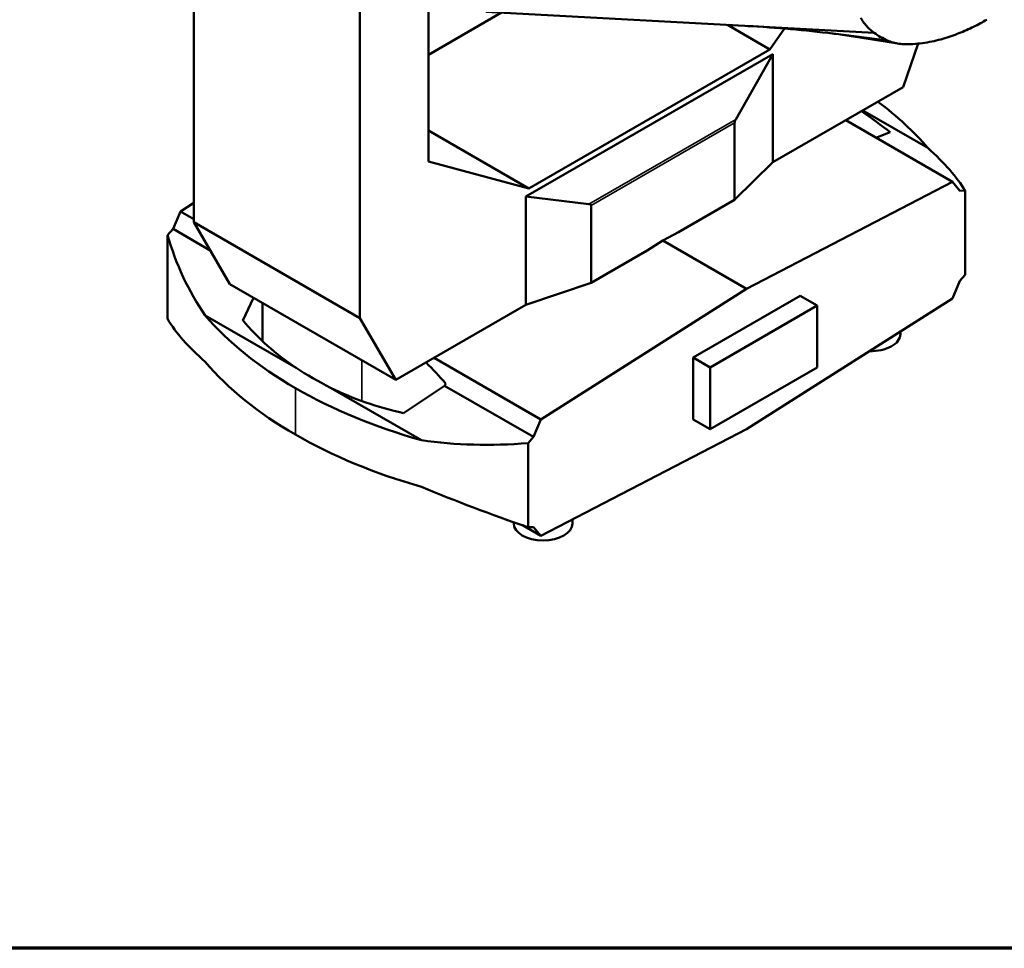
# Paper-space layout 'Sheet_1' of a CAD drawing. Header units: millimetres. Extents: x 1 to 117, y 1 to 117.
# Tile 3 of 7: x 81 to 101, y 1 to 20. Entities that reach past the tile are written whole.
import ezdxf

# ---------------------------------------------------------------- set-up
doc = ezdxf.new("R2010")
doc.units = ezdxf.units.MM
for name, color, linetype, lineweight in [('Border (ISO)', 7, 'Continuous', 70), ('Visible (ISO)', 7, 'Continuous', 50), ('Visible Narrow (ISO)', 7, 'Continuous', 35)]:
    doc.layers.add(name, color=color, linetype=linetype, lineweight=lineweight)

# ---------------------------------------------------------------- blocks, each defined once
blk = doc.blocks.new('Borders Chauvet')
at = {"layer": 'Border (ISO)'}
blk.add_line((117.323, 0.787), (0.787, 0.787), dxfattribs=at)

psp = doc.layouts.new('Sheet_1')

# ---------------------------------------------------------------- linework, layer by layer
at = {"layer": 'Visible (ISO)'}
for p, q in [((84.571, 25.507), (84.571, 15.891)), ((89.454, 24.34), (89.454, 17.155)), ((88.024, 13.898), (88.024, 23.514)), ((89.454, 19.373), (90.972, 20.25)), ((90.644, 20.267), (98.72, 19.83)), ((96.554, 19.486), (95.673, 19.995)), ((96.858, 19.92), (96.554, 19.486)), ((97.869, 19.814), (98.999, 19.671)), ((96.554, 19.486), (91.542, 16.593)), ((99.322, 18.699), (99.638, 19.607)), ((91.48, 16.425), (96.616, 19.39)), ((96.616, 19.39), (95.845, 18.031)), ((96.616, 17.137), (96.616, 19.39)), ((99.322, 18.699), (96.616, 17.137)), ((98.484, 18.216), (99.836, 17.435)), ((95.818, 17.961), (95.818, 16.355)), ((98.129, 18.011), (100.347, 16.73)), ((91.542, 16.593), (89.454, 17.798)), ((98.755, 17.649), (99.053, 17.762)), ((89.454, 17.155), (91.542, 16.593)), ((96.616, 17.137), (95.818, 16.355)), ((100.347, 16.73), (96.068, 14.506)), ((100.502, 16.544), (100.347, 16.73)), ((91.48, 14.172), (91.48, 16.425)), ((91.48, 16.425), (92.789, 16.267)), ((100.615, 16.548), (100.502, 16.544)), ((100.615, 16.548), (100.615, 14.798)), ((84.571, 16.291), (84.296, 16.116)), ((92.834, 16.238), (92.834, 14.632)), ((95.818, 16.355), (94.653, 15.682)), ((84.296, 16.116), (84.142, 15.751)), ((84.571, 15.957), (84.296, 16.116)), ((84.571, 15.891), (85.322, 14.602)), ((88.024, 13.898), (84.571, 15.891)), ((84.142, 15.751), (84.028, 15.624)), ((84.028, 15.624), (84.028, 13.874)), ((84.912, 15.306), (84.142, 15.751)), ((94.326, 15.512), (94.653, 15.682)), ((94, 15.305), (94.326, 15.512)), ((94.326, 15.512), (96.068, 14.506)), ((94, 15.305), (92.834, 14.632)), ((100.502, 14.67), (100.615, 14.798)), ((85.322, 14.602), (88.774, 12.609)), ((92.834, 14.632), (91.48, 14.172)), ((100.347, 14.305), (100.502, 14.67)), ((91.79, 11.79), (96.068, 14.506)), ((94.955, 13.075), (97.182, 14.361)), ((97.182, 14.361), (97.536, 14.157)), ((85.591, 13.85), (85.814, 14.318)), ((86.001, 14.21), (86.001, 13.418)), ((91.48, 14.172), (88.774, 12.609)), ((97.536, 14.157), (95.309, 12.871)), ((96.068, 11.589), (100.347, 14.305)), ((97.536, 12.871), (97.536, 14.157)), ((86.698, 12.862), (84.807, 13.953)), ((88.774, 12.609), (88.024, 13.898)), ((99.265, 13.619), (99.265, 13.563)), ((89.572, 13.07), (91.79, 11.79)), ((94.955, 11.789), (94.955, 13.075)), ((94.955, 13.075), (95.309, 12.871)), ((95.309, 11.585), (97.536, 12.871)), ((95.309, 12.871), (95.309, 11.585)), ((89.787, 12.491), (88.934, 11.92)), ((89.813, 12.531), (89.787, 12.491)), ((89.787, 12.491), (91.635, 11.424)), ((87.416, 12.447), (89.306, 11.356)), ((91.635, 11.424), (91.79, 11.79)), ((94.955, 11.789), (95.309, 11.585)), ((96.068, 11.589), (91.79, 9.365)), ((91.522, 11.297), (91.635, 11.424)), ((91.522, 11.297), (91.522, 9.547)), ((91.224, 9.625), (91.224, 9.65)), ((92.445, 9.625), (92.445, 9.705)), ((91.404, 9.588), (91.79, 9.365)), ((91.635, 9.551), (91.522, 9.547)), ((91.79, 9.365), (91.635, 9.551))]:
    psp.add_line(p, q, dxfattribs=at)
for centre, major_axis, ratio, start_param, end_param in [((90.985, 14.92), (9.865, 0), 0.57735, 0.457392, 0.656702), ((96.057, 18.195), (-0.234, -0.249), 0.197158, 5.600479, 6.076226), ((90.999, 18.52), (-9.297, 2.771), 0.282008, 3.754679, 3.870367), ((90.985, 18.518), (9.83, -2.93), 0.282008, 0.302665, 0.541254), ((92.428, 16.1), (0.405, 0.145), 0.21158, 6.207585, 6.683333), ((93.658, 20.067), (-8.838, -6.132), 0.714693, 6.041644, 6.280232), ((93.658, 16.469), (9.865, 0), 0.57735, 3.598985, 3.92734), ((93.658, 11.903), (-9.83, 2.93), 0.282008, 0.302665, 0.541254), ((93.644, 20.047), (-8.359, -5.799), 0.714693, 0.06888, 0.27058), ((98.655, 13.563), (0.61, 0), 0.57735, 4.661498, 6.283185), ((93.658, 15.501), (-9.865, 0), 0.57735, 0.457392, 0.785748), ((76.451, -13.39), (10.797, 27.779), 0.446039, 6.050593, 6.092384), ((93.644, 16.458), (-9.33, 0), 0.57735, 0.730925, 0.839871), ((93.663, 16.466), (9.865, 0), 0.57735, 3.926641, 4.254997), ((93.644, 20.047), (-8.359, -5.799), 0.714693, 0.379526, 0.581226), ((93.663, 15.498), (-9.865, 0), 0.57735, 0.785048, 1.113404), ((93.663, 20.064), (-8.838, -6.132), 0.714693, 0.653059, 0.891647), ((93.663, 11.9), (-9.83, 2.93), 0.282008, 1.197266, 1.435854), ((91.835, 9.625), (0.61, 0), 0.57735, 3.141593, 6.283185)]:
    psp.add_ellipse(centre, major_axis=major_axis, ratio=ratio, start_param=start_param, end_param=end_param, dxfattribs=at)
for points, knots in [([(98.72, 19.83), (98.689, 19.852), (98.661, 19.875), (98.61, 19.922), (98.587, 19.945), (98.543, 19.995), (98.522, 20.02), (98.481, 20.077), (98.461, 20.108), (98.441, 20.141)], [-1, -1, -1, -1, -0.75, -0.75, -0.5, -0.5, -0.25, -0.25, 0, 0, 0, 0]), ([(101.063, 20.104), (100.977, 20.054), (100.885, 20.004), (100.692, 19.91), (100.591, 19.864), (100.378, 19.78), (100.266, 19.74), (100.03, 19.673), (99.906, 19.644), (99.646, 19.605), (99.511, 19.593), (99.371, 19.594)], [-1, -1, -1, -1, -0.8, -0.8, -0.6, -0.6, -0.4, -0.4, -0.2, -0.2, 0, 0, 0, 0]), ([(98.999, 19.671), (98.95, 19.693), (98.902, 19.717), (98.809, 19.77), (98.764, 19.799), (98.72, 19.83)], [-1.414948, -1.414948, -1.414948, -1.414948, -0.707521, -0.707521, 0, 0, 0, 0]), ([(99.371, 19.594), (99.326, 19.595), (99.282, 19.598), (99.196, 19.61), (99.154, 19.618), (99.074, 19.641), (99.036, 19.655), (98.999, 19.671)], [-1, -1, -1, -1, -0.666667, -0.666667, -0.333333, -0.333333, 0, 0, 0, 0])]:
    psp.add_open_spline(points, degree=3, knots=knots, dxfattribs=at)
for points in [[(97.869, 19.814), (97.28, 19.888), (96.688, 19.94), (96.092, 19.972)], [(99.207, 19.609), (98.745, 19.688), (98.275, 19.761), (97.797, 19.823)]]:
    psp.add_open_spline(points, degree=3, dxfattribs=at)
at = {"layer": 'Visible Narrow (ISO)'}
for p, q in [((92.789, 16.267), (95.845, 18.031)), ((92.834, 16.238), (95.818, 17.961)), ((88.063, 13.02), (88.063, 12.173)), ((86.685, 12.44), (86.685, 11.472))]:
    psp.add_line(p, q, dxfattribs=at)

# ---------------------------------------------------------------- block references
psp.add_blockref('Borders Chauvet', (0, 0))

doc.saveas('drawing.dxf')
